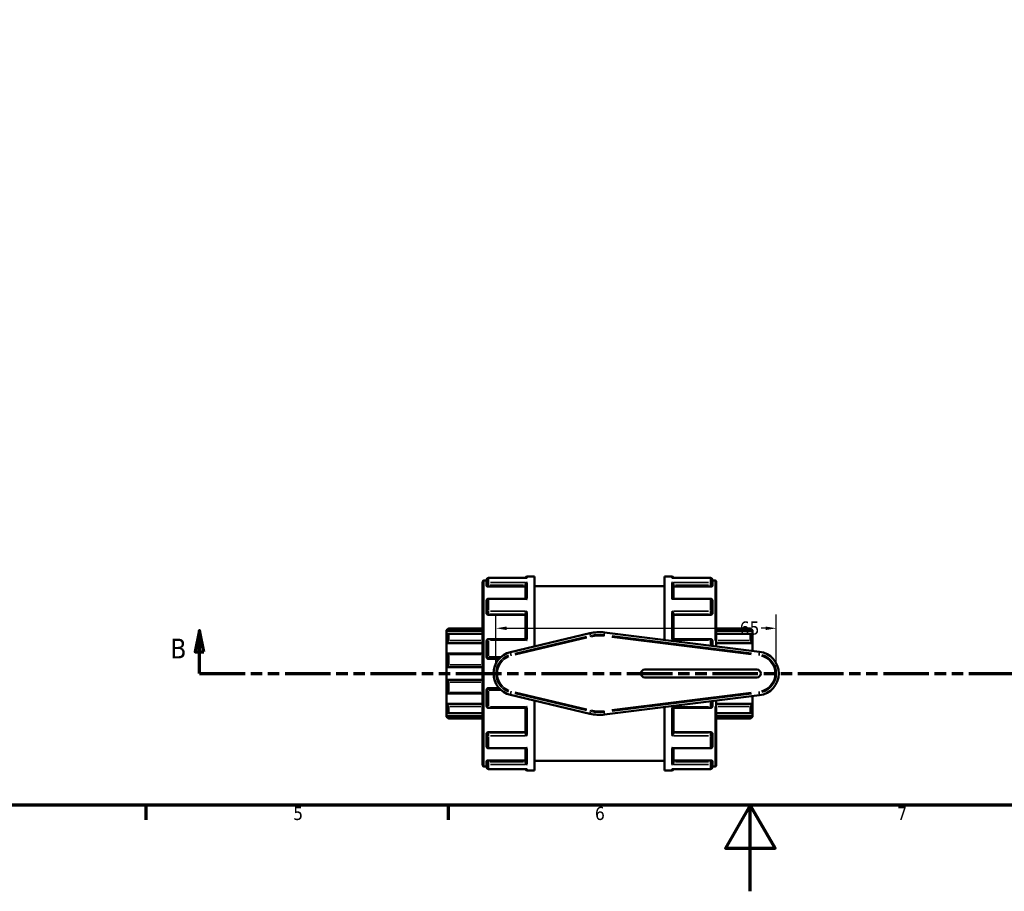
# Model space of a CAD drawing. Header units: millimetres. Extents: x 0 to 903, y -221 to 626.
# Tile 3 of 9: x 251 to 479, y 0 to 202. Entities that reach past the tile are written whole.
import ezdxf

# ---------------------------------------------------------------- set-up
doc = ezdxf.new("R2010")
doc.units = ezdxf.units.MM
doc.linetypes.add('DOUBLE_DASH_CHAIN', pattern=[1.2403, 0.6614, -0.0827, 0.1654, -0.0827, 0.1654, -0.0827])
for name, color, linetype, lineweight in [('Border (ANSI)', 7, 'Continuous', 70), ('Dimension (ANSI)', 7, 'Continuous', 25), ('Section Line (ANSI)', 7, 'DOUBLE_DASH_CHAIN', 70), ('Visible (ANSI)', 7, 'Continuous', 50), ('Visible Narrow (ANSI)', 7, 'Continuous', 35)]:
    doc.layers.add(name, color=color, linetype=linetype, lineweight=lineweight)
doc.styles.add('Label Text (ANSI)', font='tahoma.ttf')
doc.styles.add('Note Text (ANSI)', font='tahoma.ttf')
doc.dimstyles.new('Default - mm (ANSI)', dxfattribs={"dimtxt": 3.048, "dimasz": 2.5, "dimexe": 3.175, "dimexo": 1.6002, "dimgap": 0.8, "dimtad": 0, "dimtoh": 1, "dimrnd": 1e-08, "dimzin": 4, "dimdsep": 46, "dimtxsty": 'Note Text (ANSI)', "dimcen": 0.09, "dimdle": 10, "dimclrd": 256, "dimclre": 256, "dimclrt": 256, "dimadec": 1, "dimazin": 1, "dimtfac": 1, "dimtofl": 0, "dimtmove": 0, "dimatfit": 3, "dimfxl": 1, "dimtolj": 1, "dimtzin": 4, "dimlwd": -1, "dimlwe": -1, "dimarcsym": 0})

# ---------------------------------------------------------------- blocks, each defined once
blk = doc.blocks.new('Borders Default Border')
at = {"layer": 'Border (ANSI)'}
for p, q in [((280.33, 20), (280.33, 16.55)), ((350.42, 20), (350.42, 16.55))]:
    blk.add_line(p, q, dxfattribs=at)
at = {"layer": 'Border (ANSI)', "flags": 128}
for points in [[(20, 20), (20, 574), (821, 574), (821, 20), (20, 20)], [(420.5, 0), (420.5, 20), (414.73, 10), (426.27, 10), (420.5, 20)]]:
    blk.add_lwpolyline(points, dxfattribs=at)
at = {"layer": 'Border (ANSI)', "char_height": 3.05, "attachment_point": 7, "style": 'Note Text (ANSI)'}
for s, insert in [('5', (314.48, 16.49)), ('6', (384.49, 16.49)), ('7', (454.6, 16.55))]:
    blk.add_mtext(s, dxfattribs=dict(at, insert=insert))
blk = doc.blocks.new('2dTransSection0')
at = {"layer": 'Section Line (ANSI)', "linetype": 'Continuous'}
for p, q in [((292.76, 60.53), (291.76, 55.53)), ((292.76, 55.53), (292.76, 60.53)), ((293.76, 55.53), (292.76, 60.53)), ((291.76, 55.53), (293.76, 55.53)), ((292.76, 50.53), (292.76, 55.53)), ((292.76, 50.53), (302.99, 50.53))]:
    blk.add_line(p, q, dxfattribs=at)
at = {"layer": 'Section Line (ANSI)', "linetype": 'DOUBLE_DASH_CHAIN', "ltscale": 15.98654}
blk.add_line((292.76, 50.53), (640.06, 50.53), dxfattribs=at)
at = {"layer": 'Section Line (ANSI)', "linetype": 'Continuous', "flags": 128}
blk.add_lwpolyline([(293.76, 55.53), (292.76, 60.53), (291.76, 55.53), (293.76, 55.53)], dxfattribs=at)
at = {"layer": 'Section Line (ANSI)'}
blk.add_solid([(293.76, 55.53), (292.76, 60.53), (291.76, 55.53), (293.76, 55.53)], dxfattribs=at)
at = {"layer": 'Section Line (ANSI)', "insert": (286.01, 54.03), "char_height": 4.57, "attachment_point": 7, "style": 'Label Text (ANSI)'}
blk.add_mtext('B', dxfattribs=at)
blk = doc.blocks.new('*D11')
at = {"layer": 'Defpoints', "color": 0, "transparency": 16777216}
for p in [(426.55, 61.02), (361.52, 50.53), (426.55, 50.53)]:
    blk.add_point(p, dxfattribs=at)
at = {"layer": 'Dimension (ANSI)', "transparency": 16777216}
for p, q in [((361.52, 52.13), (361.52, 64.19)), ((426.55, 52.13), (426.55, 64.19)), ((364.02, 61.02), (417.27, 61.02)), ((424.05, 61.02), (423.05, 61.02))]:
    blk.add_line(p, q, dxfattribs=at)
for points in [[(364.02, 61.43), (364.02, 60.6), (361.52, 61.02)], [(424.05, 61.43), (424.05, 60.6), (426.55, 61.02)]]:
    blk.add_solid(points, dxfattribs=at)
at = {"layer": 'Dimension (ANSI)', "transparency": 16777216, "insert": (418.07, 62.6), "char_height": 3.048, "attachment_point": 1, "style": 'Note Text (ANSI)'}
blk.add_mtext('\\A1;65', dxfattribs=at)

msp = doc.modelspace()

# ---------------------------------------------------------------- linework, layer by layer
at = {"layer": 'Visible (ANSI)'}
for p, q in [((358.434, 29.228), (358.434, 71.83)), ((358.733, 72.129), (359.334, 72.129)), ((359.334, 71.248), (359.334, 72.246)), ((359.334, 71.248), (359.334, 70.851)), ((368.706, 72.695), (359.783, 72.695)), ((368.334, 67.873), (368.334, 71.091)), ((368.783, 73.029), (370.434, 73.029)), ((370.434, 56.803), (370.434, 73.029)), ((400.634, 58.316), (400.634, 73.029)), ((400.634, 73.029), (402.286, 73.029)), ((411.286, 72.695), (402.363, 72.695)), ((402.734, 67.873), (402.734, 71.091)), ((411.734, 72.246), (411.734, 71.248)), ((411.734, 72.129), (412.335, 72.129)), ((411.734, 70.851), (411.734, 71.248)), ((412.634, 71.83), (412.634, 56.825)), ((359.783, 70.693), (368.334, 70.693)), ((370.434, 70.779), (400.634, 70.779)), ((411.286, 70.693), (402.734, 70.693)), ((359.334, 64.699), (359.334, 67.425)), ((368.497, 67.873), (359.783, 67.873)), ((411.286, 67.873), (402.572, 67.873)), ((411.734, 67.425), (411.734, 64.699)), ((359.334, 64.699), (359.334, 64.469)), ((359.783, 64.119), (368.334, 64.119)), ((368.334, 58.525), (368.334, 64.352)), ((402.734, 58.525), (402.734, 64.352)), ((411.286, 64.119), (402.734, 64.119)), ((411.734, 64.469), (411.734, 64.699)), ((350.034, 60.545), (350.483, 60.994)), ((350.034, 60.41), (350.034, 60.545)), ((350.034, 60.41), (358.434, 60.41)), ((350.034, 59.486), (350.034, 60.41)), ((350.034, 57.56), (350.034, 59.486)), ((358.434, 59.725), (350.428, 59.725)), ((350.483, 60.994), (350.483, 60.919)), ((350.483, 60.994), (358.434, 60.994)), ((350.483, 59.668), (350.483, 58.201)), ((383.321, 59.86), (364.86, 55.481)), ((422.662, 55.58), (386.717, 60.045)), ((412.634, 60.994), (420.586, 60.994)), ((421.034, 60.41), (412.634, 60.41)), ((420.64, 59.725), (412.634, 59.725)), ((420.586, 60.919), (420.586, 60.994)), ((421.034, 60.545), (420.586, 60.994)), ((420.586, 58.201), (420.586, 59.668)), ((421.034, 60.545), (421.034, 60.41)), ((421.034, 60.41), (421.034, 59.486)), ((421.034, 59.486), (421.034, 57.56)), ((350.034, 57.56), (358.434, 57.56)), ((350.034, 55.141), (350.034, 57.56)), ((359.334, 54.352), (359.334, 58.076)), ((368.363, 58.525), (359.783, 58.525)), ((411.286, 58.525), (402.706, 58.525)), ((411.734, 58.076), (411.734, 56.937)), ((421.034, 57.56), (412.634, 57.56)), ((421.034, 57.56), (421.034, 55.782)), ((350.034, 52.024), (350.034, 55.141)), ((358.434, 55.187), (350.231, 55.187)), ((350.483, 54.927), (350.483, 52.552)), ((359.783, 53.904), (362.225, 53.904)), ((350.034, 52.024), (358.434, 52.024)), ((350.034, 49.034), (350.034, 52.024)), ((422.034, 51.429), (396.034, 51.429)), ((350.034, 45.917), (350.034, 49.034)), ((350.034, 49.034), (358.434, 49.034)), ((350.483, 48.505), (350.483, 46.131)), ((396.034, 49.629), (422.034, 49.629)), ((350.034, 43.498), (350.034, 45.917)), ((350.231, 45.871), (358.434, 45.871)), ((359.334, 42.981), (359.334, 46.705)), ((362.225, 47.154), (359.783, 47.154)), ((350.034, 43.498), (358.434, 43.498)), ((350.034, 41.571), (350.034, 43.498)), ((364.86, 45.577), (383.321, 41.198)), ((370.434, 28.029), (370.434, 44.254)), ((386.717, 41.012), (422.662, 45.478)), ((411.734, 44.12), (411.734, 42.981)), ((412.634, 44.232), (412.634, 29.228)), ((421.034, 43.498), (412.634, 43.498)), ((421.034, 45.276), (421.034, 43.498)), ((421.034, 43.498), (421.034, 41.571)), ((350.034, 40.647), (350.034, 41.571)), ((350.428, 41.332), (358.434, 41.332)), ((350.483, 42.857), (350.483, 41.389)), ((359.783, 42.533), (368.363, 42.533)), ((368.334, 36.705), (368.334, 42.533)), ((400.634, 28.029), (400.634, 42.741)), ((402.706, 42.533), (411.286, 42.533)), ((402.734, 36.705), (402.734, 42.533)), ((412.634, 41.332), (420.64, 41.332)), ((420.586, 41.389), (420.586, 42.857)), ((421.034, 41.571), (421.034, 40.647)), ((350.034, 40.647), (358.434, 40.647)), ((350.034, 40.512), (350.034, 40.647)), ((350.034, 40.512), (350.483, 40.064)), ((350.483, 40.139), (350.483, 40.064)), ((350.483, 40.064), (358.434, 40.064)), ((421.034, 40.647), (412.634, 40.647)), ((412.634, 40.064), (420.586, 40.064)), ((421.034, 40.512), (420.586, 40.064)), ((420.586, 40.064), (420.586, 40.139)), ((421.034, 40.647), (421.034, 40.512)), ((359.334, 36.588), (359.334, 36.359)), ((359.783, 36.939), (368.334, 36.939)), ((411.286, 36.939), (402.734, 36.939)), ((411.734, 36.359), (411.734, 36.588)), ((359.334, 33.633), (359.334, 36.359)), ((411.734, 36.359), (411.734, 33.633)), ((359.783, 33.184), (368.497, 33.184)), ((368.334, 29.967), (368.334, 33.184)), ((402.572, 33.184), (411.286, 33.184)), ((402.734, 29.967), (402.734, 33.184)), ((359.334, 30.206), (359.334, 29.809)), ((359.334, 28.811), (359.334, 29.809)), ((359.783, 30.365), (368.334, 30.365)), ((370.434, 30.279), (400.634, 30.279)), ((411.286, 30.365), (402.734, 30.365)), ((411.734, 29.809), (411.734, 30.206)), ((411.734, 29.809), (411.734, 28.811)), ((358.733, 28.929), (359.334, 28.929)), ((359.783, 28.363), (368.706, 28.363)), ((368.783, 28.029), (370.434, 28.029)), ((400.634, 28.029), (402.286, 28.029)), ((402.363, 28.363), (411.286, 28.363)), ((411.734, 28.929), (412.335, 28.929))]:
    msp.add_line(p, q, dxfattribs=at)
for centre, radius, start, end in [((358.733, 71.83), 0.299, 90, 180), ((359.783, 72.246), 0.449, 90, 180), ((368.783, 72.58), 0.449, 90, 165.20984), ((402.286, 72.58), 0.449, 14.79016, 90), ((411.286, 72.246), 0.449, 0, 90), ((412.335, 71.83), 0.299, 0, 90), ((359.783, 67.425), 0.449, 90, 180), ((411.286, 67.425), 0.449, 0, 90), ((385.534, 50.529), 9.59, 82.91812, 103.34236), ((359.783, 58.076), 0.449, 90, 180), ((411.286, 58.076), 0.449, 0, 90), ((366.034, 50.529), 5.09, 103.34236, 256.65764), ((422.034, 50.529), 5.09, 277.08188, 82.91812), ((359.783, 54.352), 0.448, 180, 270), ((396.034, 50.529), 0.9, 90, 270), ((422.034, 50.529), 0.9, 270, 90), ((359.783, 46.705), 0.449, 90, 180), ((359.783, 42.981), 0.449, 180, 270), ((385.534, 50.529), 9.59, 256.65764, 277.08188), ((411.286, 42.981), 0.449, 270, 0), ((359.783, 33.633), 0.449, 180, 270), ((411.286, 33.633), 0.449, 270, 0), ((358.733, 29.228), 0.299, 180, 270), ((359.783, 28.811), 0.449, 180, 270), ((368.783, 28.477), 0.449, 194.79016, 270), ((402.286, 28.477), 0.449, 270, 345.20984), ((411.286, 28.811), 0.449, 270, 0), ((412.335, 29.228), 0.299, 270, 0)]:
    msp.add_arc(centre, radius, start, end, dxfattribs=at)
for points, knots in [([(359.783, 70.693), (359.727, 70.693), (359.667, 70.697), (359.556, 70.713), (359.506, 70.726), (359.426, 70.754), (359.392, 70.772), (359.346, 70.811), (359.334, 70.832), (359.334, 70.851)], [0, 0, 0, 0, 0.016878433, 0.016878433, 0.033756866, 0.033756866, 0.050912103, 0.050912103, 0.068067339, 0.068067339, 0.068067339, 0.068067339]), ([(368.334, 71.091), (368.334, 71.13), (368.34, 71.17), (368.364, 71.257), (368.383, 71.302), (368.436, 71.399), (368.473, 71.448), (368.553, 71.533), (368.596, 71.569), (368.685, 71.628), (368.733, 71.652), (368.781, 71.669), (368.782, 71.67), (368.783, 71.67)], [0, 0, 0, 0, 0.012602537, 0.012602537, 0.027042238, 0.027042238, 0.046284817, 0.046284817, 0.065249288, 0.065249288, 0.08516524, 0.08516524, 0.085586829, 0.085586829, 0.085586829, 0.085586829]), ([(368.783, 72.688), (368.782, 72.688), (368.781, 72.688), (368.755, 72.693), (368.73, 72.695), (368.706, 72.695)], [-0.000425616, -0.000425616, -0.000425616, -0.000425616, 0, 0, 0.010526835, 0.010526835, 0.010526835, 0.010526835]), ([(402.363, 72.695), (402.338, 72.695), (402.314, 72.693), (402.288, 72.688), (402.287, 72.688), (402.286, 72.688)], [0.074738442, 0.074738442, 0.074738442, 0.074738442, 0.08516524, 0.08516524, 0.085586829, 0.085586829, 0.085586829, 0.085586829]), ([(402.286, 71.67), (402.287, 71.67), (402.288, 71.669), (402.335, 71.652), (402.382, 71.629), (402.47, 71.571), (402.513, 71.536), (402.592, 71.452), (402.63, 71.402), (402.684, 71.305), (402.704, 71.26), (402.728, 71.174), (402.734, 71.133), (402.734, 71.093), (402.734, 71.092), (402.734, 71.091)], [-0.000425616, -0.000425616, -0.000425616, -0.000425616, 0, 0, 0.01980838, 0.01980838, 0.038696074, 0.038696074, 0.05827899, 0.05827899, 0.072936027, 0.072936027, 0.08567053, 0.08567053, 0.085975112, 0.085975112, 0.085975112, 0.085975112]), ([(411.734, 70.851), (411.734, 70.832), (411.723, 70.811), (411.677, 70.772), (411.642, 70.754), (411.562, 70.726), (411.512, 70.713), (411.402, 70.697), (411.342, 70.693), (411.286, 70.693)], [0.068179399, 0.068179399, 0.068179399, 0.068179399, 0.085334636, 0.085334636, 0.102489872, 0.102489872, 0.119368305, 0.119368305, 0.136246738, 0.136246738, 0.136246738, 0.136246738]), ([(368.783, 67.769), (368.782, 67.769), (368.781, 67.77), (368.733, 67.8), (368.687, 67.825), (368.598, 67.859), (368.556, 67.87), (368.51, 67.873), (368.503, 67.873), (368.497, 67.873)], [-0.000425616, -0.000425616, -0.000425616, -0.000425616, 0, 0, 0.01980838, 0.01980838, 0.038696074, 0.038696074, 0.041966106, 0.041966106, 0.041966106, 0.041966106]), ([(402.572, 67.873), (402.566, 67.873), (402.561, 67.873), (402.516, 67.871), (402.473, 67.86), (402.383, 67.826), (402.336, 67.801), (402.288, 67.77), (402.287, 67.769), (402.286, 67.769)], [0.043596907, 0.043596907, 0.043596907, 0.043596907, 0.046284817, 0.046284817, 0.065249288, 0.065249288, 0.08516524, 0.08516524, 0.085586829, 0.085586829, 0.085586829, 0.085586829]), ([(359.783, 64.119), (359.727, 64.119), (359.667, 64.128), (359.556, 64.164), (359.506, 64.191), (359.426, 64.253), (359.392, 64.293), (359.346, 64.379), (359.334, 64.426), (359.334, 64.469)], [0, 0, 0, 0, 0.016878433, 0.016878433, 0.033756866, 0.033756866, 0.050912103, 0.050912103, 0.068067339, 0.068067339, 0.068067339, 0.068067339]), ([(368.334, 64.352), (368.334, 64.379), (368.34, 64.41), (368.364, 64.481), (368.383, 64.521), (368.436, 64.616), (368.473, 64.67), (368.553, 64.77), (368.596, 64.817), (368.685, 64.906), (368.733, 64.948), (368.781, 64.985), (368.782, 64.986), (368.783, 64.987)], [0, 0, 0, 0, 0.012602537, 0.012602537, 0.027042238, 0.027042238, 0.046284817, 0.046284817, 0.065249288, 0.065249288, 0.08516524, 0.08516524, 0.085586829, 0.085586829, 0.085586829, 0.085586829]), ([(402.286, 64.987), (402.287, 64.986), (402.288, 64.985), (402.335, 64.949), (402.382, 64.907), (402.47, 64.82), (402.513, 64.773), (402.592, 64.674), (402.63, 64.62), (402.684, 64.525), (402.704, 64.484), (402.728, 64.412), (402.734, 64.381), (402.734, 64.354), (402.734, 64.353), (402.734, 64.352)], [-0.000425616, -0.000425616, -0.000425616, -0.000425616, 0, 0, 0.01980838, 0.01980838, 0.038696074, 0.038696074, 0.05827899, 0.05827899, 0.072936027, 0.072936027, 0.08567053, 0.08567053, 0.085975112, 0.085975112, 0.085975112, 0.085975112]), ([(411.734, 64.469), (411.734, 64.426), (411.723, 64.379), (411.677, 64.293), (411.642, 64.253), (411.562, 64.191), (411.512, 64.164), (411.402, 64.128), (411.342, 64.119), (411.286, 64.119)], [0.068179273, 0.068179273, 0.068179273, 0.068179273, 0.085334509, 0.085334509, 0.102489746, 0.102489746, 0.119368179, 0.119368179, 0.136246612, 0.136246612, 0.136246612, 0.136246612]), ([(350.483, 60.919), (350.483, 60.915), (350.48, 60.908), (350.467, 60.887), (350.457, 60.874), (350.421, 60.826), (350.386, 60.785), (350.305, 60.692), (350.251, 60.634), (350.142, 60.518), (350.086, 60.462), (350.034, 60.41)], [0.084571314, 0.084571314, 0.084571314, 0.084571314, 0.094109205, 0.094109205, 0.103647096, 0.103647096, 0.122722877, 0.122722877, 0.145932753, 0.145932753, 0.167729, 0.167729, 0.167729, 0.167729]), ([(350.034, 59.486), (350.086, 59.532), (350.142, 59.577), (350.251, 59.655), (350.305, 59.687), (350.386, 59.721), (350.421, 59.729), (350.457, 59.721), (350.467, 59.715), (350.48, 59.697), (350.483, 59.684), (350.483, 59.668)], [0.161263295, 0.161263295, 0.161263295, 0.161263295, 0.183059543, 0.183059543, 0.206269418, 0.206269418, 0.2253452, 0.2253452, 0.234883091, 0.234883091, 0.244420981, 0.244420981, 0.244420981, 0.244420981]), ([(421.034, 60.41), (420.982, 60.462), (420.927, 60.518), (420.817, 60.634), (420.764, 60.692), (420.683, 60.785), (420.648, 60.826), (420.612, 60.874), (420.602, 60.887), (420.589, 60.908), (420.586, 60.915), (420.586, 60.919)], [0.161263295, 0.161263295, 0.161263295, 0.161263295, 0.183059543, 0.183059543, 0.206269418, 0.206269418, 0.2253452, 0.2253452, 0.234883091, 0.234883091, 0.244420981, 0.244420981, 0.244420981, 0.244420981]), ([(420.586, 59.668), (420.586, 59.684), (420.589, 59.697), (420.602, 59.715), (420.612, 59.721), (420.648, 59.729), (420.683, 59.721), (420.764, 59.687), (420.817, 59.655), (420.927, 59.577), (420.982, 59.532), (421.034, 59.486)], [0.084571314, 0.084571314, 0.084571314, 0.084571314, 0.094109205, 0.094109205, 0.103647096, 0.103647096, 0.122722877, 0.122722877, 0.145932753, 0.145932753, 0.167729, 0.167729, 0.167729, 0.167729]), ([(350.483, 58.201), (350.483, 58.179), (350.48, 58.155), (350.467, 58.103), (350.457, 58.075), (350.421, 57.99), (350.386, 57.931), (350.305, 57.816), (350.251, 57.753), (350.142, 57.644), (350.086, 57.597), (350.034, 57.56)], [0.084571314, 0.084571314, 0.084571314, 0.084571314, 0.094109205, 0.094109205, 0.103647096, 0.103647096, 0.122722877, 0.122722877, 0.145932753, 0.145932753, 0.167729, 0.167729, 0.167729, 0.167729]), ([(368.783, 58.23), (368.782, 58.231), (368.781, 58.232), (368.733, 58.277), (368.687, 58.318), (368.598, 58.392), (368.556, 58.424), (368.476, 58.479), (368.438, 58.501), (368.39, 58.521), (368.375, 58.525), (368.363, 58.525)], [-0.000425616, -0.000425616, -0.000425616, -0.000425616, 0, 0, 0.01980838, 0.01980838, 0.038696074, 0.038696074, 0.05827899, 0.05827899, 0.069277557, 0.069277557, 0.069277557, 0.069277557]), ([(402.706, 58.525), (402.694, 58.525), (402.68, 58.521), (402.633, 58.503), (402.595, 58.481), (402.516, 58.427), (402.473, 58.394), (402.383, 58.32), (402.336, 58.277), (402.288, 58.232), (402.287, 58.231), (402.286, 58.23)], [0.016542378, 0.016542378, 0.016542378, 0.016542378, 0.027042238, 0.027042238, 0.046284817, 0.046284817, 0.065249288, 0.065249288, 0.08516524, 0.08516524, 0.085586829, 0.085586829, 0.085586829, 0.085586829]), ([(421.034, 57.56), (420.982, 57.597), (420.927, 57.644), (420.817, 57.753), (420.764, 57.816), (420.683, 57.931), (420.648, 57.99), (420.612, 58.075), (420.602, 58.103), (420.589, 58.155), (420.586, 58.179), (420.586, 58.201)], [0.161263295, 0.161263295, 0.161263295, 0.161263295, 0.183059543, 0.183059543, 0.206269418, 0.206269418, 0.2253452, 0.2253452, 0.234883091, 0.234883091, 0.244420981, 0.244420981, 0.244420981, 0.244420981]), ([(350.034, 55.141), (350.086, 55.164), (350.142, 55.18), (350.251, 55.19), (350.305, 55.183), (350.386, 55.146), (350.421, 55.117), (350.457, 55.057), (350.467, 55.034), (350.48, 54.983), (350.483, 54.956), (350.483, 54.927)], [0.161263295, 0.161263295, 0.161263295, 0.161263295, 0.183059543, 0.183059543, 0.206269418, 0.206269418, 0.2253452, 0.2253452, 0.234883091, 0.234883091, 0.244420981, 0.244420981, 0.244420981, 0.244420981]), ([(350.483, 52.552), (350.483, 52.521), (350.48, 52.489), (350.467, 52.426), (350.457, 52.394), (350.421, 52.304), (350.386, 52.25), (350.305, 52.156), (350.251, 52.112), (350.142, 52.051), (350.086, 52.033), (350.034, 52.024)], [0.084571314, 0.084571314, 0.084571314, 0.084571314, 0.094109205, 0.094109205, 0.103647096, 0.103647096, 0.122722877, 0.122722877, 0.145932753, 0.145932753, 0.167729, 0.167729, 0.167729, 0.167729]), ([(350.034, 49.034), (350.086, 49.025), (350.142, 49.006), (350.251, 48.945), (350.305, 48.902), (350.386, 48.807), (350.421, 48.753), (350.457, 48.663), (350.467, 48.632), (350.48, 48.568), (350.483, 48.536), (350.483, 48.505)], [0.161263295, 0.161263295, 0.161263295, 0.161263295, 0.183059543, 0.183059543, 0.206269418, 0.206269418, 0.2253452, 0.2253452, 0.234883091, 0.234883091, 0.244420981, 0.244420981, 0.244420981, 0.244420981]), ([(350.483, 46.131), (350.483, 46.102), (350.48, 46.074), (350.467, 46.024), (350.457, 46.001), (350.421, 45.94), (350.386, 45.912), (350.305, 45.874), (350.251, 45.867), (350.142, 45.878), (350.086, 45.894), (350.034, 45.917)], [0.084571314, 0.084571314, 0.084571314, 0.084571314, 0.094109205, 0.094109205, 0.103647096, 0.103647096, 0.122722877, 0.122722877, 0.145932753, 0.145932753, 0.167729, 0.167729, 0.167729, 0.167729]), ([(350.034, 43.498), (350.086, 43.46), (350.142, 43.414), (350.251, 43.305), (350.305, 43.242), (350.386, 43.127), (350.421, 43.067), (350.457, 42.982), (350.467, 42.955), (350.48, 42.903), (350.483, 42.878), (350.483, 42.857)], [0.161263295, 0.161263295, 0.161263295, 0.161263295, 0.183059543, 0.183059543, 0.206269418, 0.206269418, 0.2253452, 0.2253452, 0.234883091, 0.234883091, 0.244420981, 0.244420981, 0.244420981, 0.244420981]), ([(420.586, 42.857), (420.586, 42.878), (420.589, 42.903), (420.602, 42.955), (420.612, 42.982), (420.648, 43.067), (420.683, 43.127), (420.764, 43.242), (420.817, 43.305), (420.927, 43.414), (420.982, 43.46), (421.034, 43.498)], [0.084571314, 0.084571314, 0.084571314, 0.084571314, 0.094109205, 0.094109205, 0.103647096, 0.103647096, 0.122722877, 0.122722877, 0.145932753, 0.145932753, 0.167729, 0.167729, 0.167729, 0.167729]), ([(350.483, 41.389), (350.483, 41.374), (350.48, 41.361), (350.467, 41.343), (350.457, 41.337), (350.421, 41.329), (350.386, 41.337), (350.305, 41.371), (350.251, 41.403), (350.142, 41.48), (350.086, 41.525), (350.034, 41.571)], [0.084571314, 0.084571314, 0.084571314, 0.084571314, 0.094109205, 0.094109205, 0.103647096, 0.103647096, 0.122722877, 0.122722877, 0.145932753, 0.145932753, 0.167729, 0.167729, 0.167729, 0.167729]), ([(368.363, 42.533), (368.374, 42.533), (368.389, 42.536), (368.436, 42.555), (368.473, 42.577), (368.553, 42.631), (368.596, 42.664), (368.685, 42.738), (368.733, 42.78), (368.781, 42.826), (368.782, 42.827), (368.783, 42.828)], [0.016542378, 0.016542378, 0.016542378, 0.016542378, 0.027042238, 0.027042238, 0.046284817, 0.046284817, 0.065249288, 0.065249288, 0.08516524, 0.08516524, 0.085586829, 0.085586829, 0.085586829, 0.085586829]), ([(402.286, 42.828), (402.287, 42.827), (402.288, 42.826), (402.335, 42.781), (402.382, 42.739), (402.47, 42.666), (402.513, 42.633), (402.592, 42.578), (402.63, 42.556), (402.679, 42.537), (402.694, 42.533), (402.706, 42.533)], [-0.000425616, -0.000425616, -0.000425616, -0.000425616, 0, 0, 0.01980838, 0.01980838, 0.038696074, 0.038696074, 0.05827899, 0.05827899, 0.069277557, 0.069277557, 0.069277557, 0.069277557]), ([(421.034, 41.571), (420.982, 41.525), (420.927, 41.48), (420.817, 41.403), (420.764, 41.371), (420.683, 41.337), (420.648, 41.329), (420.612, 41.337), (420.602, 41.343), (420.589, 41.361), (420.586, 41.374), (420.586, 41.389)], [0.161263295, 0.161263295, 0.161263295, 0.161263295, 0.183059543, 0.183059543, 0.206269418, 0.206269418, 0.2253452, 0.2253452, 0.234883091, 0.234883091, 0.244420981, 0.244420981, 0.244420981, 0.244420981]), ([(350.034, 40.647), (350.086, 40.596), (350.142, 40.539), (350.251, 40.424), (350.305, 40.365), (350.386, 40.273), (350.421, 40.231), (350.457, 40.184), (350.467, 40.17), (350.48, 40.15), (350.483, 40.142), (350.483, 40.139)], [0.161263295, 0.161263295, 0.161263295, 0.161263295, 0.183059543, 0.183059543, 0.206269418, 0.206269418, 0.2253452, 0.2253452, 0.234883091, 0.234883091, 0.244420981, 0.244420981, 0.244420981, 0.244420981]), ([(420.586, 40.139), (420.586, 40.142), (420.589, 40.15), (420.602, 40.17), (420.612, 40.184), (420.648, 40.231), (420.683, 40.273), (420.764, 40.365), (420.817, 40.424), (420.927, 40.539), (420.982, 40.596), (421.034, 40.647)], [0.084571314, 0.084571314, 0.084571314, 0.084571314, 0.094109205, 0.094109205, 0.103647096, 0.103647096, 0.122722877, 0.122722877, 0.145932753, 0.145932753, 0.167729, 0.167729, 0.167729, 0.167729]), ([(359.334, 36.588), (359.334, 36.632), (359.346, 36.679), (359.392, 36.765), (359.426, 36.805), (359.506, 36.867), (359.556, 36.894), (359.667, 36.93), (359.727, 36.939), (359.783, 36.939)], [-0.068067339, -0.068067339, -0.068067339, -0.068067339, -0.050912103, -0.050912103, -0.033756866, -0.033756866, -0.016878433, -0.016878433, 0, 0, 0, 0]), ([(368.783, 36.071), (368.782, 36.071), (368.781, 36.072), (368.733, 36.109), (368.687, 36.15), (368.598, 36.238), (368.556, 36.284), (368.476, 36.384), (368.438, 36.438), (368.384, 36.533), (368.365, 36.574), (368.341, 36.646), (368.335, 36.677), (368.334, 36.704), (368.334, 36.705), (368.334, 36.705)], [-0.000425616, -0.000425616, -0.000425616, -0.000425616, 0, 0, 0.01980838, 0.01980838, 0.038696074, 0.038696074, 0.05827899, 0.05827899, 0.072936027, 0.072936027, 0.08567053, 0.08567053, 0.085975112, 0.085975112, 0.085975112, 0.085975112]), ([(402.734, 36.705), (402.734, 36.679), (402.728, 36.648), (402.705, 36.577), (402.686, 36.536), (402.633, 36.442), (402.595, 36.388), (402.516, 36.288), (402.473, 36.24), (402.383, 36.151), (402.336, 36.11), (402.288, 36.072), (402.287, 36.071), (402.286, 36.071)], [0, 0, 0, 0, 0.012602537, 0.012602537, 0.027042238, 0.027042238, 0.046284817, 0.046284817, 0.065249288, 0.065249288, 0.08516524, 0.08516524, 0.085586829, 0.085586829, 0.085586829, 0.085586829]), ([(411.286, 36.939), (411.342, 36.939), (411.402, 36.93), (411.513, 36.894), (411.563, 36.867), (411.643, 36.804), (411.678, 36.764), (411.723, 36.678), (411.734, 36.632), (411.734, 36.588)], [0.136246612, 0.136246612, 0.136246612, 0.136246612, 0.153187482, 0.153187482, 0.170128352, 0.170128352, 0.187221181, 0.187221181, 0.204314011, 0.204314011, 0.204314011, 0.204314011]), ([(368.497, 33.184), (368.502, 33.184), (368.508, 33.184), (368.553, 33.187), (368.596, 33.198), (368.685, 33.232), (368.733, 33.257), (368.781, 33.288), (368.782, 33.288), (368.783, 33.289)], [0.043596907, 0.043596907, 0.043596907, 0.043596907, 0.046284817, 0.046284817, 0.065249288, 0.065249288, 0.08516524, 0.08516524, 0.085586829, 0.085586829, 0.085586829, 0.085586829]), ([(402.286, 33.289), (402.287, 33.288), (402.288, 33.288), (402.335, 33.257), (402.382, 33.233), (402.47, 33.198), (402.513, 33.188), (402.559, 33.184), (402.565, 33.184), (402.572, 33.184)], [-0.000425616, -0.000425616, -0.000425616, -0.000425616, 0, 0, 0.01980838, 0.01980838, 0.038696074, 0.038696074, 0.041966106, 0.041966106, 0.041966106, 0.041966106]), ([(359.334, 30.206), (359.334, 30.226), (359.346, 30.247), (359.392, 30.286), (359.426, 30.304), (359.506, 30.332), (359.556, 30.344), (359.667, 30.361), (359.727, 30.365), (359.783, 30.365)], [-0.068067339, -0.068067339, -0.068067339, -0.068067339, -0.050912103, -0.050912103, -0.033756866, -0.033756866, -0.016878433, -0.016878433, 0, 0, 0, 0]), ([(368.783, 29.388), (368.782, 29.388), (368.781, 29.388), (368.733, 29.405), (368.687, 29.428), (368.598, 29.487), (368.556, 29.522), (368.476, 29.606), (368.438, 29.655), (368.384, 29.752), (368.365, 29.797), (368.341, 29.884), (368.335, 29.925), (368.334, 29.965), (368.334, 29.966), (368.334, 29.967)], [-0.000425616, -0.000425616, -0.000425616, -0.000425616, 0, 0, 0.01980838, 0.01980838, 0.038696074, 0.038696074, 0.05827899, 0.05827899, 0.072936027, 0.072936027, 0.08567053, 0.08567053, 0.085975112, 0.085975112, 0.085975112, 0.085975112]), ([(402.734, 29.967), (402.734, 29.928), (402.728, 29.887), (402.705, 29.8), (402.686, 29.756), (402.633, 29.659), (402.595, 29.609), (402.516, 29.525), (402.473, 29.489), (402.383, 29.429), (402.336, 29.405), (402.288, 29.388), (402.287, 29.388), (402.286, 29.388)], [0, 0, 0, 0, 0.012602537, 0.012602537, 0.027042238, 0.027042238, 0.046284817, 0.046284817, 0.065249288, 0.065249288, 0.08516524, 0.08516524, 0.085586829, 0.085586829, 0.085586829, 0.085586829]), ([(411.286, 30.365), (411.342, 30.365), (411.402, 30.361), (411.513, 30.344), (411.563, 30.332), (411.643, 30.303), (411.678, 30.285), (411.723, 30.246), (411.734, 30.226), (411.734, 30.206)], [0.136246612, 0.136246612, 0.136246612, 0.136246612, 0.153187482, 0.153187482, 0.170128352, 0.170128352, 0.187221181, 0.187221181, 0.204314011, 0.204314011, 0.204314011, 0.204314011]), ([(368.706, 28.363), (368.73, 28.363), (368.755, 28.365), (368.781, 28.369), (368.782, 28.369), (368.783, 28.37)], [0.074738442, 0.074738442, 0.074738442, 0.074738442, 0.08516524, 0.08516524, 0.085586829, 0.085586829, 0.085586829, 0.085586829]), ([(402.286, 28.37), (402.287, 28.369), (402.288, 28.369), (402.314, 28.365), (402.338, 28.363), (402.363, 28.363)], [-0.000425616, -0.000425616, -0.000425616, -0.000425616, 0, 0, 0.010526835, 0.010526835, 0.010526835, 0.010526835])]:
    msp.add_open_spline(points, degree=3, knots=knots, dxfattribs=at)
at = {"layer": 'Visible Narrow (ANSI)'}
for p, q in [((358.733, 71.863), (358.733, 29.195)), ((359.783, 72.689), (359.783, 72.695)), ((359.783, 72.653), (359.783, 71.736)), ((359.783, 71.059), (359.783, 71.655)), ((359.783, 70.709), (359.783, 71.008)), ((360.21, 71.024), (367.907, 71.024)), ((360.233, 72.688), (368.333, 72.688)), ((368.333, 71.67), (360.233, 71.67)), ((368.783, 73.028), (368.783, 72.721)), ((368.783, 71.532), (368.783, 68.018)), ((402.286, 72.721), (402.286, 73.028)), ((402.286, 68.018), (402.286, 71.532)), ((402.736, 72.688), (410.836, 72.688)), ((410.836, 71.67), (402.736, 71.67)), ((403.162, 71.024), (410.858, 71.024)), ((411.286, 72.695), (411.286, 72.689)), ((411.286, 71.736), (411.286, 72.653)), ((411.286, 71.655), (411.286, 71.059)), ((411.286, 71.008), (411.286, 70.709)), ((412.335, 58.163), (412.335, 72.085)), ((359.783, 67.778), (359.783, 67.873)), ((359.783, 67.641), (359.783, 65.137)), ((360.233, 67.769), (368.333, 67.769)), ((402.736, 67.769), (410.836, 67.769)), ((411.286, 67.873), (411.286, 67.778)), ((411.286, 65.137), (411.286, 67.641)), ((359.783, 64.331), (359.783, 64.956)), ((359.783, 64.129), (359.783, 64.301)), ((360.21, 64.31), (367.907, 64.31)), ((368.333, 64.987), (360.233, 64.987)), ((368.783, 64.684), (368.783, 58.597)), ((402.286, 58.597), (402.286, 64.684)), ((410.836, 64.987), (402.736, 64.987)), ((403.162, 64.31), (410.858, 64.31)), ((411.286, 64.956), (411.286, 64.331)), ((411.286, 64.301), (411.286, 64.129)), ((358.037, 60.919), (350.88, 60.919)), ((350.88, 59.668), (358.037, 59.668)), ((383.447, 59.328), (383.328, 59.832)), ((386.612, 59.201), (386.646, 59.473)), ((386.649, 59.503), (386.713, 60.017)), ((420.188, 60.919), (413.032, 60.919)), ((413.032, 59.668), (420.188, 59.668)), ((358.037, 58.201), (350.88, 58.201)), ((359.783, 58.255), (359.783, 58.524)), ((359.783, 58.044), (359.783, 54.624)), ((360.233, 58.23), (368.333, 58.23)), ((382.531, 59.081), (365.916, 55.141)), ((365.984, 54.85), (382.6, 58.791)), ((383.518, 59.032), (383.454, 59.298)), ((388.406, 58.955), (420.757, 54.936)), ((420.794, 55.232), (388.443, 59.252)), ((402.736, 58.23), (410.836, 58.23)), ((411.286, 58.524), (411.286, 58.255)), ((411.286, 57.055), (411.286, 58.169)), ((420.188, 58.201), (413.032, 58.201)), ((350.88, 54.927), (358.037, 54.927)), ((364.986, 54.95), (364.866, 55.453)), ((365.056, 54.653), (364.993, 54.92)), ((422.557, 54.735), (422.591, 55.007)), ((422.595, 55.038), (422.658, 55.551)), ((358.037, 52.552), (350.88, 52.552)), ((359.783, 53.905), (359.783, 54.391)), ((362.617, 54.43), (359.932, 54.43)), ((350.88, 48.505), (358.037, 48.505)), ((358.037, 46.131), (350.88, 46.131)), ((359.783, 46.666), (359.783, 47.152)), ((359.783, 46.434), (359.783, 43.013)), ((359.932, 46.628), (362.617, 46.628)), ((364.986, 46.108), (364.866, 45.605)), ((365.056, 46.404), (364.993, 46.138)), ((365.916, 45.917), (382.531, 41.976)), ((382.6, 42.267), (365.984, 46.207)), ((420.757, 46.121), (388.406, 42.102)), ((388.443, 41.806), (420.794, 45.825)), ((422.557, 46.322), (422.591, 46.05)), ((422.595, 46.02), (422.658, 45.507)), ((411.286, 42.889), (411.286, 44.002)), ((350.88, 42.857), (358.037, 42.857)), ((358.037, 41.389), (350.88, 41.389)), ((359.783, 42.534), (359.783, 42.802)), ((368.333, 42.828), (360.233, 42.828)), ((368.783, 42.461), (368.783, 36.373)), ((383.447, 41.729), (383.328, 41.226)), ((383.518, 42.026), (383.454, 41.759)), ((386.646, 41.585), (386.612, 41.857)), ((386.649, 41.554), (386.713, 41.041)), ((402.286, 36.373), (402.286, 42.461)), ((410.836, 42.828), (402.736, 42.828)), ((411.286, 42.802), (411.286, 42.534)), ((412.335, 28.973), (412.335, 42.894)), ((413.032, 42.857), (420.188, 42.857)), ((420.188, 41.389), (413.032, 41.389)), ((350.88, 40.139), (358.037, 40.139)), ((413.032, 40.139), (420.188, 40.139)), ((359.783, 36.757), (359.783, 36.929)), ((359.783, 36.102), (359.783, 36.726)), ((367.907, 36.747), (360.21, 36.747)), ((410.858, 36.747), (403.162, 36.747)), ((411.286, 36.929), (411.286, 36.757)), ((411.286, 36.726), (411.286, 36.102)), ((359.783, 35.92), (359.783, 33.416)), ((360.233, 36.071), (368.333, 36.071)), ((402.736, 36.071), (410.836, 36.071)), ((411.286, 33.416), (411.286, 35.92)), ((359.783, 33.184), (359.783, 33.279)), ((368.333, 33.289), (360.233, 33.289)), ((368.783, 33.04), (368.783, 29.525)), ((402.286, 29.525), (402.286, 33.04)), ((410.836, 33.289), (402.736, 33.289)), ((411.286, 33.279), (411.286, 33.184)), ((359.783, 30.05), (359.783, 30.348)), ((359.783, 29.403), (359.783, 29.999)), ((367.907, 30.033), (360.21, 30.033)), ((410.858, 30.033), (403.162, 30.033)), ((411.286, 30.348), (411.286, 30.05)), ((411.286, 29.999), (411.286, 29.403)), ((359.783, 29.321), (359.783, 28.405)), ((359.783, 28.363), (359.783, 28.369)), ((360.233, 29.388), (368.333, 29.388)), ((368.333, 28.37), (360.233, 28.37)), ((368.783, 28.336), (368.783, 28.03)), ((402.286, 28.03), (402.286, 28.336)), ((402.736, 29.388), (410.836, 29.388)), ((410.836, 28.37), (402.736, 28.37)), ((411.286, 28.405), (411.286, 29.321)), ((411.286, 28.369), (411.286, 28.363))]:
    msp.add_line(p, q, dxfattribs=at)
for centre, radius, start, end in [((385.534, 50.529), 9.015, 83.93933, 102.32115), ((385.534, 50.529), 8.716, 83.93933, 102.32115), ((422.034, 50.529), 4.515, 285.37369, 74.62631), ((366.034, 50.529), 4.515, 111.00813, 248.99187), ((366.034, 50.529), 4.216, 111.00813, 248.99187), ((422.034, 50.529), 4.216, 285.37369, 74.62631), ((385.534, 50.529), 9.015, 257.67885, 276.06067), ((385.534, 50.529), 8.716, 257.67885, 276.06067)]:
    msp.add_arc(centre, radius, start, end, dxfattribs=at)
for centre, major_axis, ratio, start_param, end_param in [((359.783, 72.246), (-0.449, 0), 0.9848533, 4.7909288, 6.2046455), ((359.783, 71.248), (-0.448, 0), 0.9396028, 4.7909288, 6.2046455), ((359.783, 71.248), (-0.449, 0), 0.5, 0.0785398, 1.4922565), ((411.286, 72.246), (0.449, 0), 0.9848533, 0.0785398, 1.4922565), ((411.286, 71.248), (0.448, 0), 0.9396028, 0.0785398, 1.4922565), ((411.286, 71.248), (0.449, 0), 0.5, 4.7909288, 6.2046455), ((359.783, 67.425), (-0.449, 0), 0.7662132, 4.7909288, 6.2046455), ((411.286, 67.425), (0.448, 0), 0.7662132, 0.0785398, 1.4922565), ((359.783, 64.699), (-0.449, 0), 0.6425864, 4.7909288, 6.2046455), ((359.783, 64.699), (-0.449, 0), 0.8660254, 0.0785398, 1.4922565), ((411.286, 64.699), (0.448, 0), 0.6425864, 0.0785398, 1.4922565), ((411.286, 64.699), (0.448, 0), 0.8660254, 4.7909288, 6.2046455), ((359.783, 58.076), (-0.449, 0), 0.3422669, 4.7909288, 6.2046455), ((411.286, 58.076), (0.448, 0), 0.3422669, 0.0785398, 1.4922565), ((359.783, 54.352), (-0.449, 0), 0.1733896, 4.7909288, 6.2046455), ((359.783, 46.705), (-0.449, 0), 0.1733896, 0.0785398, 1.4922565), ((359.783, 42.981), (-0.448, 0), 0.3422669, 0.0785398, 1.4922565), ((411.286, 42.981), (0.448, 0), 0.3422669, 4.7909288, 6.2046455), ((359.783, 36.359), (-0.448, 0), 0.8660254, 4.7909288, 6.2046455), ((411.286, 36.359), (0.449, 0), 0.8660254, 0.0785398, 1.4922565), ((359.783, 36.359), (-0.449, 0), 0.6425864, 0.0785398, 1.4922565), ((411.286, 36.359), (0.448, 0), 0.6425864, 4.7909288, 6.2046455), ((359.783, 33.633), (-0.448, 0), 0.7662132, 0.0785398, 1.4922565), ((411.286, 33.633), (0.449, 0), 0.7662132, 4.7909288, 6.2046455), ((359.783, 29.809), (-0.448, 0), 0.5, 4.7909288, 6.2046455), ((359.783, 29.809), (-0.449, 0), 0.9396028, 0.0785398, 1.4922565), ((411.286, 29.809), (0.449, 0), 0.5, 0.0785398, 1.4922565), ((411.286, 29.809), (0.448, 0), 0.9396028, 4.7909288, 6.2046455), ((359.783, 28.811), (-0.449, 0), 0.9848533, 0.0785398, 1.4922565), ((411.286, 28.811), (0.448, 0), 0.9848533, 4.7909288, 6.2046455)]:
    msp.add_ellipse(centre, major_axis=major_axis, ratio=ratio, start_param=start_param, end_param=end_param, dxfattribs=at)

# ---------------------------------------------------------------- block references
msp.add_blockref('Borders Default Border', (0, 0))
at = {"layer": 'Section Line (ANSI)'}
msp.add_blockref('2dTransSection0', (0, 0), dxfattribs=at)

# ---------------------------------------------------------------- dimensions: what is measured, and where the dimension line sits
at = {"layer": 'Dimension (ANSI)'}
dim = msp.add_linear_dim(base=(426.549, 61.015), p1=(361.52, 50.529), p2=(426.549, 50.529), angle=180, dimstyle='Default - mm (ANSI)', override={"dimtoh": 0, "dimdec": 0, "dimtp": 0, "dimtm": 0, "dimtdec": 2, "dimatfit": 1}, dxfattribs=at)
dim.commit()
dim.dimension.update_dxf_attribs({"geometry": '*D11', "text_midpoint": (420.162, 61.015), "dimtype": 160})

doc.saveas('drawing.dxf')
